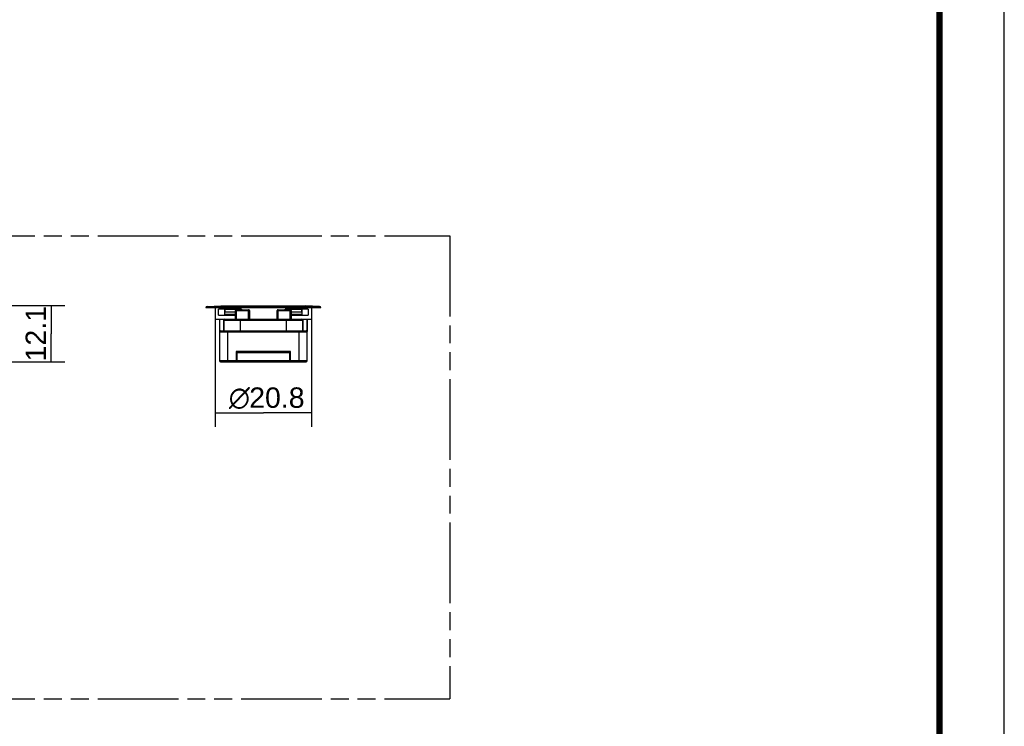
# Model space of a CAD drawing. Header units: millimetres. Extents: x 0 to 210, y 0 to 297.
# Tile 4 of 5: x 104 to 210, y 130 to 206. Entities that reach past the tile are written whole.
import ezdxf
from ezdxf.enums import TextEntityAlignment as Align

# ---------------------------------------------------------------- set-up
doc = ezdxf.new("R2010")
doc.units = ezdxf.units.MM
doc.header["$LTSCALE"] = 19.36
doc.linetypes.add('PHANTOM', pattern=[0.8, 0.45, -0.05, 0.1, -0.05, 0.1, -0.05])
doc.layers.get('0').update_dxf_attribs({"linetype": 'CONTINUOUS'})
doc.layers.add('DEFAULT_3', color=7, linetype='PHANTOM')
doc.layers.add('Z_DIM_2D', color=7, linetype='CONTINUOUS')
doc.styles.add('TEXTSTYLE_3', font='helveticaneueltw1g-ltcn.otf')
doc.styles.add('TEXTSTYLE_4', font='gdt', dxfattribs={"width": 0.7})
doc.dimstyles.new('DIMSTYLE_2', dxfattribs={"dimtxt": 2.2, "dimasz": 3.5, "dimexe": 1.5, "dimexo": 0, "dimgap": 0.55, "dimtad": 1, "dimdec": 1, "dimlfac": 2, "dimdsep": 46, "dimtxsty": 'TEXTSTYLE_3', "dimcen": 0.09, "dimclrt": 5, "dimadec": 1, "dimazin": 2, "dimtp": 0.2, "dimtm": 0.2, "dimtfac": 1, "dimtdec": 1, "dimtofl": 0, "dimtmove": 0, "dimatfit": 3, "dimfxl": 0, "dimtolj": 1, "dimarcsym": 0})

# ---------------------------------------------------------------- blocks, each defined once
blk = doc.blocks.new('*D7')
at = {"layer": 'Z_DIM_2D', "color": 2, "linetype": 'Continuous', "transparency": 16777216}
for p, q in [((83.07, 175.13), (108.54, 175.13)), ((107.04, 175.13), (107.04, 172.1)), ((107.04, 169.07), (107.04, 172.1)), ((89.27, 169.07), (108.54, 169.07))]:
    blk.add_line(p, q, dxfattribs=at)
at = {"layer": 'Z_DIM_2D', "color": 5, "linetype": 'Continuous', "transparency": 16777216, "style": 'TEXTSTYLE_3'}
blk.add_text('12.1', height=2.2, rotation=90, dxfattribs=at).set_placement((106.49, 172.1), align=Align.CENTER)
blk = doc.blocks.new('_NONE')
blk = doc.blocks.new('*D8')
at = {"layer": 'Z_DIM_2D', "color": 2, "linetype": 'Continuous', "transparency": 16777216}
for p, q in [((124.77, 173.67), (124.77, 162.05)), ((135.17, 173.67), (135.17, 162.05)), ((124.77, 163.55), (129.97, 163.55)), ((135.17, 163.55), (129.97, 163.55))]:
    blk.add_line(p, q, dxfattribs=at)
at = {"layer": 'Z_DIM_2D', "color": 5, "linetype": 'Continuous', "transparency": 16777216}
for s, style, p in [('20.8', 'TEXTSTYLE_3', (131.43, 164.1)), ('n', 'TEXTSTYLE_4', (127.38, 164.1))]:
    blk.add_text(s, height=2.2, dxfattribs=dict(at, style=style)).set_placement(p, align=Align.CENTER)

msp = doc.modelspace()

# ---------------------------------------------------------------- linework, layer by layer
at = {"color": 2, "linetype": 'Continuous'}
msp.add_line((210, 0), (210, 297), dxfattribs=at)
at = {"color": 7, "linetype": 'Continuous'}
for p, q in [((136.1669, 174.8912), (123.7669, 174.8912)), ((123.9068, 175.0421), (125.3669, 175.1287)), ((124.7669, 174.8912), (124.7669, 173.6662)), ((125.132, 174.1114), (125.132, 174.7461)), ((127.5997, 174.7461), (125.132, 174.7461)), ((125.3669, 175.1287), (134.5668, 175.1287)), ((125.85, 174.7288), (125.7753, 174.4541)), ((125.7753, 174.4541), (125.7753, 174.1864)), ((125.7753, 174.4541), (126.9669, 174.4541)), ((125.7841, 174.7461), (125.7841, 174.4865)), ((127.5997, 174.7288), (125.85, 174.7288)), ((126.9669, 173.6662), (126.9669, 174.5912)), ((127.0669, 174.6912), (128.3669, 174.6912)), ((127.5997, 174.7461), (127.5997, 174.6912)), ((128.4669, 174.5911), (128.4669, 173.6662)), ((131.4669, 173.6662), (131.4669, 174.5912)), ((131.5669, 174.6912), (132.8669, 174.6912)), ((132.3341, 174.6912), (132.3341, 174.7461)), ((134.8017, 174.7461), (132.3341, 174.7461)), ((134.0837, 174.7288), (132.3341, 174.7288)), ((132.9669, 174.5911), (132.9669, 173.6662)), ((132.9669, 174.4541), (134.1585, 174.4541)), ((134.1585, 174.4541), (134.0837, 174.7288)), ((134.1496, 174.4865), (134.1496, 174.7461)), ((134.1585, 174.1864), (134.1585, 174.4541)), ((136.027, 175.0421), (134.5669, 175.1287)), ((134.8017, 174.7461), (134.8017, 174.1114)), ((135.1669, 174.8912), (135.1669, 173.6662)), ((124.7669, 173.6662), (135.1668, 173.6662)), ((125.132, 174.1114), (126.9669, 174.1114)), ((125.2419, 173.6662), (125.2419, 169.1662)), ((125.7069, 173.5768), (125.7013, 173.5662)), ((125.7125, 173.5871), (125.7069, 173.5768)), ((125.7169, 173.5662), (125.7169, 172.4162)), ((125.7753, 174.1864), (125.85, 174.1286)), ((126.9669, 174.1864), (125.7753, 174.1864)), ((125.7841, 174.1795), (125.7841, 174.1114)), ((125.85, 174.1286), (126.9669, 174.1286)), ((134.1585, 174.1864), (132.9669, 174.1864)), ((132.9669, 174.1286), (134.0837, 174.1286)), ((132.9669, 174.1114), (134.8017, 174.1114)), ((134.0837, 174.1286), (134.1585, 174.1864)), ((134.1496, 174.1114), (134.1496, 174.1795)), ((134.2169, 172.4162), (134.2169, 173.5662)), ((134.2212, 173.587), (134.2268, 173.5768)), ((134.2268, 173.5768), (134.2324, 173.5662)), ((134.6919, 169.1662), (134.6919, 173.6662)), ((125.3419, 172.4162), (134.5919, 172.4162)), ((127.0682, 170.1399), (127.1029, 170.1051)), ((127.1029, 170.1051), (127.1419, 170.0662)), ((127.1419, 169.1662), (127.1419, 170.0662)), ((127.1419, 170.0662), (132.7919, 170.0662)), ((132.8307, 170.1052), (132.7919, 170.0662)), ((132.7919, 170.0662), (132.7919, 169.1662)), ((132.8656, 170.1399), (132.8307, 170.1052)), ((125.3419, 169.0662), (134.5919, 169.0662))]:
    msp.add_line(p, q, dxfattribs=at)
at = {"color": 9, "linetype": 'Continuous'}
for p, q in [((123.9068, 175.0421), (136.027, 175.0421)), ((126.9875, 174.5903), (126.9961, 174.5973)), ((126.9961, 174.5973), (127.006, 174.6034)), ((127.006, 174.6034), (127.0169, 174.6085)), ((127.0669, 173.6662), (127.0669, 174.6912)), ((127.0669, 174.618), (128.3669, 174.618)), ((128.3669, 173.6662), (128.3669, 174.6912)), ((128.466, 174.5565), (128.4669, 174.5473)), ((131.4875, 174.5903), (131.4961, 174.5973)), ((131.4961, 174.5973), (131.506, 174.6034)), ((131.506, 174.6034), (131.5169, 174.6085)), ((131.5669, 173.6662), (131.5669, 174.6912)), ((131.5669, 174.618), (132.8669, 174.618)), ((132.8669, 173.6662), (132.8669, 174.6912)), ((132.966, 174.5565), (132.9669, 174.5473)), ((125.2484, 173.6662), (125.2484, 172.3519)), ((125.7013, 172.4162), (125.7013, 173.5662)), ((125.7013, 173.5662), (134.2169, 173.5662)), ((127.4919, 172.4162), (127.4919, 173.6662)), ((132.4419, 173.6662), (132.4419, 172.4162)), ((134.2324, 173.5662), (134.2324, 172.4162)), ((134.6853, 173.6662), (134.6853, 172.3519)), ((125.2419, 172.3162), (134.6919, 172.3162)), ((126.1419, 169.0662), (126.1419, 172.4162)), ((133.7919, 172.4162), (133.7919, 169.0662)), ((127.0419, 170.1662), (127.0419, 169.0672)), ((132.8919, 170.1662), (127.0419, 170.1662)), ((132.8919, 169.0662), (132.8919, 170.1662)), ((134.6919, 169.1662), (125.2419, 169.1662))]:
    msp.add_line(p, q, dxfattribs=at)
at = {"color": 7, "linetype": 'Continuous', "const_width": 0.7}
msp.add_lwpolyline([(203, 7), (203, 290)], dxfattribs=at)
at = {"color": 9, "linetype": 'Continuous'}
for points in [[(126.9669, 174.5473), (126.9677, 174.5565), (126.9703, 174.5656), (126.9745, 174.5744), (126.9803, 174.5827), (126.9875, 174.5903)], [(127.0169, 174.6085), (127.0286, 174.6126), (127.041, 174.6156), (127.0538, 174.6174), (127.0669, 174.618)], [(128.3669, 174.618), (128.3799, 174.6174), (128.3927, 174.6156), (128.4051, 174.6126), (128.4169, 174.6085), (128.4277, 174.6034), (128.4376, 174.5973)], [(128.4376, 174.5973), (128.4462, 174.5903), (128.4535, 174.5827), (128.4592, 174.5744), (128.4635, 174.5656), (128.466, 174.5565)], [(131.4669, 174.5473), (131.4677, 174.5565), (131.4703, 174.5656), (131.4745, 174.5744), (131.4803, 174.5827), (131.4875, 174.5903)], [(131.5169, 174.6085), (131.5286, 174.6126), (131.541, 174.6156), (131.5538, 174.6174), (131.5669, 174.618)], [(132.8669, 174.618), (132.8799, 174.6174), (132.8927, 174.6156), (132.9051, 174.6126), (132.9169, 174.6085), (132.9277, 174.6034), (132.9376, 174.5973)], [(132.9376, 174.5973), (132.9462, 174.5903), (132.9535, 174.5827), (132.9592, 174.5744), (132.9635, 174.5656), (132.966, 174.5565)]]:
    msp.add_lwpolyline(points, dxfattribs=at)
at = {"color": 7, "linetype": 'Continuous'}
for points in [[(125.7357, 173.6247), (125.7298, 173.6159), (125.7239, 173.6068), (125.7182, 173.5971), (125.7125, 173.5871)], [(134.198, 173.6247), (134.204, 173.6159), (134.2098, 173.6067), (134.2156, 173.597), (134.2212, 173.587)], [(127.0419, 170.1662), (127.0553, 170.1529), (127.0682, 170.1399)], [(132.8919, 170.1662), (132.8785, 170.1528), (132.8656, 170.1399)]]:
    msp.add_lwpolyline(points, dxfattribs=at)
for centre, radius, start, end in [((123.9169, 174.8924), 0.15, 93.860901, 180.463845), ((127.0669, 174.5912), 0.1, 90, 180), ((128.3669, 174.5912), 0.1, 0, 90), ((131.5669, 174.5912), 0.1, 90, 180), ((132.8669, 174.5912), 0.1, 0, 90), ((136.0169, 174.8924), 0.15, 359.536155, 86.139099), ((125.8169, 173.5662), 0.1, 90, 180), ((134.1169, 173.5662), 0.1, 0, 90), ((125.3419, 172.3162), 0.1, 90, 180), ((134.5919, 172.3162), 0.1, 0, 90), ((125.3419, 169.1662), 0.1, 180, 270), ((127.0419, 169.1662), 0.1, 270, 360), ((132.8919, 169.1662), 0.1, 180, 270), ((134.5919, 169.1662), 0.1, 270, 360)]:
    msp.add_arc(centre, radius, start, end, dxfattribs=at)
at = {"layer": 'DEFAULT_3', "color": 91, "linetype": 'PHANTOM', "true_color": 0x80ff80}
for p, q in [((50.1286, 182.68), (150.1286, 182.68)), ((150.1286, 182.68), (150.1286, 132.68)), ((50.1286, 132.68), (150.1286, 132.68))]:
    msp.add_line(p, q, dxfattribs=at)

# ---------------------------------------------------------------- dimensions: what is measured, and where the dimension line sits
at = {"layer": 'Z_DIM_2D', "color": 2, "linetype": 'Continuous'}
dim = msp.add_linear_dim(base=(107.036, 169.0662), p1=(83.0669, 175.1287), p2=(89.2669, 169.0662), angle=270, dimstyle='DIMSTYLE_2', override={"dimblk1": 'NONE', "dimblk2": 'NONE', "dimsah": 1}, dxfattribs=at)
dim.commit()
dim.dimension.update_dxf_attribs({"geometry": '*D7', "text_midpoint": (107.036, 171.9128), "dimtype": 160})
dim = msp.add_linear_dim(base=(135.1669, 163.5507), p1=(124.7669, 173.6662), p2=(135.1669, 173.6662), text='%%c<>', dimstyle='DIMSTYLE_2', override={"dimblk1": 'NONE', "dimblk2": 'NONE', "dimsah": 1}, dxfattribs=at)
dim.commit()
dim.dimension.update_dxf_attribs({"geometry": '*D8', "text_midpoint": (129.9669, 163.5507), "dimtype": 160})

doc.saveas('drawing.dxf')
